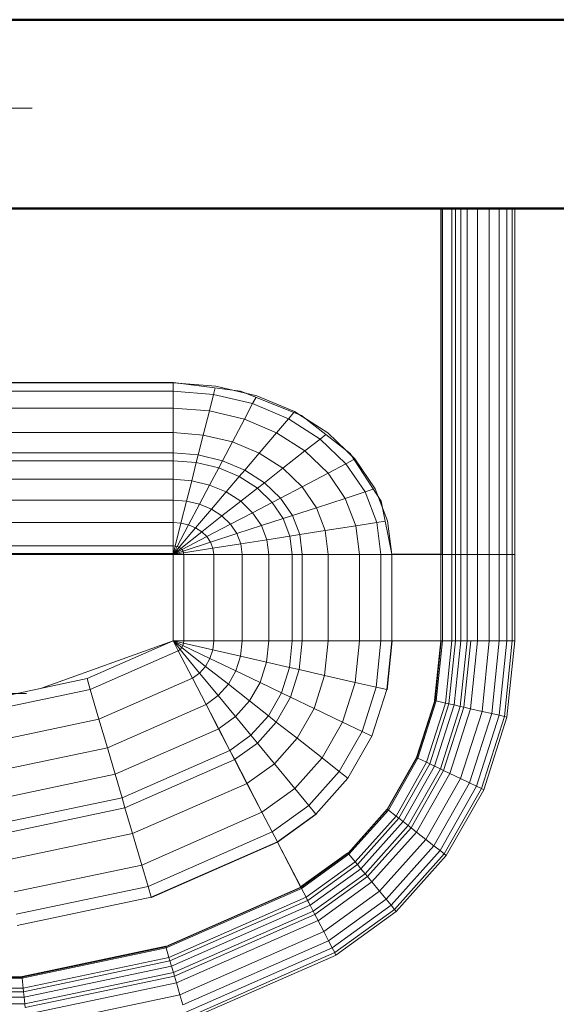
# Model space of a CAD drawing. Header units: millimetres. Extents: x -121 to 21848, y 1231 to 38988.
# Tile 57 of 70: x 14951 to 15236, y 36406 to 36928. Entities that reach past the tile are written whole.
import ezdxf

# ---------------------------------------------------------------- set-up
doc = ezdxf.new("R2010")
doc.units = ezdxf.units.MM
doc.linetypes.add('ADSK_Осевая', pattern=[700, 500, -100, 0, -100])
for name, color, linetype, lineweight in [('A-____-____-DIMS', 211, 'Continuous', 9), ('A-____-____-DIMS-50', 211, 'Continuous', 9), ('A-WALL-____-MCUT', 113, 'Continuous', 50), ('A-WALL-____-OTLN', 113, 'Continuous', 20), ('M-EQPM-____-OTLN', 50, 'Continuous', 20), ('P-PIPE-____-CNTR', 3, 'ADSK_Осевая', 20)]:
    doc.layers.add(name, color=color, linetype=linetype, lineweight=lineweight)
doc.styles.add('GOST Common_2', font='GOST_Common.ttf', dxfattribs={"width": 0.9, "height": 125})
doc.dimstyles.new('ADSK_Основной_2_5_мм', dxfattribs={"dimscale": 304.8, "dimtxt": 0.412449, "dimasz": 0.328084, "dimexe": 0.246063, "dimexo": 0.000807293, "dimgap": 0.049213, "dimtad": 1, "dimdec": 0, "dimlfac": 304.8, "dimdsep": 46, "dimtxsty": 'GOST Common_2', "dimblk1": 'OBLIQUE', "dimblk2": 'OBLIQUE', "dimsah": 1, "dimcen": 0.09, "dimdle": 0.246063, "dimazin": 2, "dimtfac": 1, "dimtdec": 4, "dimtix": 1, "dimtmove": 0, "dimatfit": 3, "dimfxl": 1, "dimtvp": 1, "dimtolj": 1, "dimtzin": 0, "dimlwd": 20, "dimlwe": 20, "dimarcsym": 2})

# ---------------------------------------------------------------- blocks, each defined once
blk = doc.blocks.new('Прямая форма - V line-609016-В_Этаж 01_Канализация')
at = {"layer": 'M-EQPM-____-OTLN', "color": 9}
for p, q in [((260.87, 0), (260.87, -183.24)), ((260.84, -183.27), (260.84, 0)), ((261.6, -183.27), (261.6, 0)), ((266.64, -183.27), (266.64, 0)), ((268.48, -183.27), (268.48, 0)), ((271.3, -183.27), (271.3, 0)), ((274.68, -183.27), (274.68, 0)), ((280.15, -183.27), (280.15, 0)), ((286.45, -183.27), (286.45, 0)), ((291.73, -183.27), (291.73, 0)), ((295.82, -183.27), (295.82, 0)), ((298.6, -183.27), (298.6, 0)), ((299.99, -183.27), (299.99, 0)), ((21.39, -92.32), (118.83, -92.32)), ((118.83, -92.28), (21.4, -92.28)), ((154.66, -96.74), (118.83, -92.28)), ((118.83, -92.32), (118.83, -96.84)), ((118.83, -92.32), (141.45, -94.07)), ((118.83, -96.84), (118.83, -92.32)), ((118.83, -96.84), (21.06, -96.84)), ((118.83, -96.84), (118.83, -105.76)), ((140.32, -98.51), (118.83, -96.84)), ((118.83, -105.76), (118.83, -96.84)), ((140.32, -98.51), (138.11, -107.25)), ((141.2, -95.06), (140.32, -98.51)), ((160.99, -103.42), (140.32, -98.51)), ((141.45, -94.07), (163.2, -99.24)), ((157.58, -97.91), (150.5, -96.22)), ((186.98, -109.66), (154.66, -96.74)), ((160.99, -103.42), (156.64, -111.66)), ((162.8, -99.99), (160.99, -103.42)), ((180.04, -111.41), (160.99, -103.42)), ((163.2, -99.24), (183.25, -107.65)), ((118.83, -105.76), (18.71, -105.76)), ((118.83, -105.76), (118.83, -118.79)), ((138.11, -107.25), (118.83, -105.76)), ((118.83, -118.79), (118.83, -105.76)), ((138.11, -107.25), (134.86, -120.03)), ((156.64, -111.66), (138.11, -107.25)), ((182.92, -108.03), (180.04, -111.41)), ((183.25, -107.65), (200.82, -118.96)), ((189.8, -111.86), (185.36, -109.01)), ((156.64, -111.66), (150.29, -123.7)), ((173.73, -118.82), (156.64, -111.66)), ((180.04, -111.41), (173.73, -118.82)), ((196.74, -122.16), (180.04, -111.41)), ((212.64, -129.78), (186.98, -109.66)), ((118.83, -118.79), (16.37, -118.79)), ((118.83, -118.79), (118.83, -129.56)), ((134.86, -120.03), (118.83, -118.79)), ((118.83, -129.56), (118.83, -118.79)), ((173.73, -118.82), (164.5, -129.66)), ((188.7, -128.46), (173.73, -118.82)), ((199.83, -119.73), (196.74, -122.16)), ((200.82, -118.96), (215.24, -132.74)), ((134.86, -120.03), (132.18, -130.59)), ((150.29, -123.7), (134.86, -120.03)), ((150.29, -123.7), (145.03, -133.65)), ((164.5, -129.66), (150.29, -123.7)), ((196.74, -122.16), (188.7, -128.46)), ((210.44, -135.26), (196.74, -122.16)), ((118.83, -129.56), (15, -129.56)), ((118.83, -129.56), (118.83, -133.71)), ((132.18, -130.59), (118.83, -129.56)), ((118.83, -133.71), (118.83, -129.56)), ((164.5, -129.66), (156.87, -138.61)), ((176.96, -137.68), (164.5, -129.66)), ((188.7, -128.46), (176.96, -137.68)), ((200.99, -140.21), (188.7, -128.46)), ((213.45, -131.03), (209.86, -127.6)), ((229.11, -155.13), (212.64, -129.78)), ((118.83, -133.71), (14.47, -133.71)), ((118.83, -133.71), (118.83, -143.5)), ((131.15, -134.66), (118.83, -133.71)), ((118.83, -143.5), (118.83, -133.71)), ((131.15, -134.66), (128.72, -144.27)), ((132.18, -130.59), (131.15, -134.66)), ((143.01, -137.48), (131.15, -134.66)), ((145.03, -133.65), (132.18, -130.59)), ((145.03, -133.65), (143.01, -137.48)), ((156.87, -138.61), (145.03, -133.65)), ((210.44, -135.26), (200.99, -140.21)), ((214.73, -133.01), (210.44, -135.26)), ((220.62, -150.2), (210.44, -135.26)), ((215.24, -132.74), (225.96, -148.47)), ((143.01, -137.48), (138.23, -146.53)), ((153.93, -142.06), (143.01, -137.48)), ((156.87, -138.61), (153.93, -142.06)), ((167.24, -145.29), (156.87, -138.61)), ((176.96, -137.68), (167.24, -145.29)), ((187.18, -147.45), (176.96, -137.68)), ((200.99, -140.21), (187.18, -147.45)), ((210.13, -153.61), (200.99, -140.21)), ((118.83, -143.5), (13.23, -143.5)), ((118.83, -143.5), (118.83, -154.51)), ((128.72, -144.27), (118.83, -143.5)), ((118.83, -154.51), (118.83, -143.5)), ((128.72, -144.27), (125.98, -155.06)), ((138.23, -146.53), (128.72, -144.27)), ((153.93, -142.06), (146.99, -150.2)), ((163.51, -148.22), (153.93, -142.06)), ((167.24, -145.29), (163.51, -148.22)), ((175.76, -153.43), (167.24, -145.29)), ((138.23, -146.53), (132.86, -156.7)), ((146.99, -150.2), (138.23, -146.53)), ((146.99, -150.2), (139.2, -159.35)), ((154.68, -155.15), (146.99, -150.2)), ((163.51, -148.22), (154.68, -155.15)), ((171.37, -155.74), (163.51, -148.22)), ((187.18, -147.45), (175.76, -153.43)), ((194.78, -158.6), (187.18, -147.45)), ((220.62, -150.2), (210.13, -153.61)), ((224.98, -148.78), (220.62, -150.2)), ((226.89, -166.41), (220.62, -150.2)), ((225.96, -148.47), (232.55, -165.53)), ((118.83, -154.51), (11.83, -154.51)), ((118.83, -154.51), (118.83, -166.38)), ((125.98, -155.06), (118.83, -154.51)), ((118.83, -166.38), (118.83, -154.51)), ((125.98, -155.06), (123.03, -166.71)), ((132.86, -156.7), (125.98, -155.06)), ((154.68, -155.15), (144.76, -162.93)), ((160.98, -161.18), (154.68, -155.15)), ((171.37, -155.74), (160.98, -161.18)), ((175.76, -153.43), (171.37, -155.74)), ((177.21, -164.3), (171.37, -155.74)), ((182.09, -162.72), (175.76, -153.43)), ((210.13, -153.61), (194.78, -158.6)), ((215.75, -168.15), (210.13, -153.61)), ((229.73, -158.23), (227.69, -152.95)), ((234.78, -183.24), (229.11, -155.13)), ((132.86, -156.7), (127.07, -167.67)), ((139.2, -159.35), (130.79, -169.23)), ((139.2, -159.35), (132.86, -156.7)), ((144.76, -162.93), (139.2, -159.35)), ((160.98, -161.18), (149.32, -167.29)), ((165.67, -168.05), (160.98, -161.18)), ((194.78, -158.6), (182.09, -162.72)), ((199.45, -170.69), (194.78, -158.6)), ((118.83, -166.38), (9.11, -166.38)), ((118.83, -166.38), (118.83, -178.78)), ((123.03, -166.71), (118.83, -166.38)), ((118.83, -178.78), (118.83, -166.38)), ((123.03, -166.71), (119.94, -178.86)), ((127.07, -167.67), (123.03, -166.71)), ((144.76, -162.93), (134.05, -171.33)), ((149.32, -167.29), (144.76, -162.93)), ((177.21, -164.3), (165.67, -168.05)), ((182.09, -162.72), (177.21, -164.3)), ((180.8, -173.6), (177.21, -164.3)), ((185.98, -172.79), (182.09, -162.72)), ((226.89, -166.41), (215.75, -168.15)), ((231.25, -165.73), (226.89, -166.41)), ((229.01, -183.27), (226.89, -166.41)), ((232.55, -165.53), (234.78, -183.27)), ((127.07, -167.67), (121.02, -179.12)), ((130.79, -169.23), (122.01, -179.53)), ((134.05, -171.33), (122.88, -180.09)), ((130.79, -169.23), (127.07, -167.67)), ((134.05, -171.33), (130.79, -169.23)), ((136.73, -173.89), (134.05, -171.33)), ((149.32, -167.29), (136.73, -173.89)), ((152.71, -172.26), (149.32, -167.29)), ((165.67, -168.05), (152.71, -172.26)), ((168.55, -175.51), (165.67, -168.05)), ((199.45, -170.69), (185.98, -172.79)), ((215.75, -168.15), (199.45, -170.69)), ((201.03, -183.27), (199.45, -170.69)), ((217.65, -183.27), (215.75, -168.15)), ((136.73, -173.89), (123.59, -180.77)), ((138.72, -176.81), (124.12, -181.55)), ((138.72, -176.81), (136.73, -173.89)), ((152.71, -172.26), (138.72, -176.81)), ((139.94, -179.98), (138.72, -176.81)), ((154.8, -177.66), (152.71, -172.26)), ((168.55, -175.51), (154.8, -177.66)), ((180.8, -173.6), (168.55, -175.51)), ((169.53, -183.27), (168.55, -175.51)), ((185.98, -172.79), (180.8, -173.6)), ((182.02, -183.27), (180.8, -173.6)), ((187.3, -183.27), (185.98, -172.79)), ((118.83, -178.78), (-118.83, -178.78)), ((118.83, -178.78), (118.83, -182.73)), ((119.94, -178.86), (118.83, -178.78)), ((118.83, -182.73), (118.83, -178.78)), ((119.94, -178.86), (118.83, -183.27)), ((121.02, -179.12), (118.83, -183.27)), ((122.01, -179.53), (118.83, -183.27)), ((122.88, -180.09), (118.83, -183.27)), ((123.59, -180.77), (118.83, -183.27)), ((124.12, -181.55), (118.83, -183.27)), ((124.45, -182.4), (118.83, -183.27)), ((121.02, -179.12), (119.94, -178.86)), ((122.01, -179.53), (121.02, -179.12)), ((122.88, -180.09), (122.01, -179.53)), ((123.59, -180.77), (122.88, -180.09)), ((124.12, -181.55), (123.59, -180.77)), ((124.45, -182.4), (124.12, -181.55)), ((139.94, -179.98), (124.45, -182.4)), ((124.56, -183.27), (124.45, -182.4)), ((154.8, -177.66), (139.94, -179.98)), ((140.36, -183.27), (139.94, -179.98)), ((155.5, -183.27), (154.8, -177.66)), ((5.34, -182.73), (118.83, -182.73)), ((118.83, -183.27), (7.32, -183.27)), ((118.83, -183.27), (118.83, -229.07)), ((118.83, -229.07), (118.83, -183.27)), ((118.83, -183.27), (124.56, -183.27)), ((124.56, -183.27), (118.83, -183.27)), ((124.56, -229.09), (124.56, -183.27)), ((124.56, -183.27), (140.36, -183.27)), ((140.36, -183.27), (124.56, -183.27)), ((140.36, -229.09), (140.36, -183.27)), ((140.36, -183.27), (155.5, -183.27)), ((155.5, -183.27), (140.36, -183.27)), ((155.5, -229.09), (155.5, -183.27)), ((155.5, -183.27), (169.53, -183.27)), ((169.53, -183.27), (155.5, -183.27)), ((169.53, -229.09), (169.53, -183.27)), ((169.53, -183.27), (182.02, -183.27)), ((182.02, -183.27), (169.53, -183.27)), ((182.02, -229.09), (182.02, -183.27)), ((182.02, -183.27), (187.3, -183.27)), ((187.3, -183.27), (182.02, -183.27)), ((187.3, -229.09), (187.3, -183.27)), ((187.3, -183.27), (201.03, -183.27)), ((201.03, -183.27), (187.3, -183.27)), ((201.03, -229.09), (201.03, -183.27)), ((201.03, -183.27), (217.65, -183.27)), ((217.65, -183.27), (201.03, -183.27)), ((217.65, -229.09), (217.65, -183.27)), ((217.65, -183.27), (229.01, -183.27)), ((229.01, -183.27), (217.65, -183.27)), ((229.01, -229.09), (229.01, -183.27)), ((229.01, -183.27), (234.78, -183.27)), ((234.78, -183.27), (229.01, -183.27)), ((260.84, -183.24), (234.78, -183.24)), ((234.78, -229.09), (234.78, -183.27)), ((234.78, -183.27), (260.84, -183.27)), ((260.84, -229.09), (260.84, -183.27)), ((260.87, -183.27), (261.6, -183.27)), ((261.6, -183.27), (260.87, -183.27)), ((261.6, -229.09), (261.6, -183.27)), ((261.6, -183.27), (266.64, -183.27)), ((266.64, -183.27), (261.6, -183.27)), ((266.64, -229.09), (266.64, -183.27)), ((266.64, -183.27), (268.48, -183.27)), ((268.48, -183.27), (266.64, -183.27)), ((268.48, -229.09), (268.48, -183.27)), ((268.48, -183.27), (271.3, -183.27)), ((271.3, -183.27), (268.48, -183.27)), ((271.3, -229.09), (271.3, -183.27)), ((271.3, -183.27), (274.68, -183.27)), ((274.68, -183.27), (271.3, -183.27)), ((274.68, -229.09), (274.68, -183.27)), ((274.68, -183.27), (276.59, -183.27)), ((276.59, -183.27), (274.68, -183.27)), ((276.59, -183.27), (280.15, -183.27)), ((280.15, -183.27), (276.59, -183.27)), ((280.15, -229.09), (280.15, -183.27)), ((280.15, -183.27), (286.45, -183.27)), ((286.45, -183.27), (280.15, -183.27)), ((286.45, -229.09), (286.45, -183.27)), ((286.45, -183.27), (291.73, -183.27)), ((291.73, -183.27), (286.45, -183.27)), ((291.73, -229.09), (291.73, -183.27)), ((291.73, -183.27), (295.82, -183.27)), ((295.82, -183.27), (291.73, -183.27)), ((295.82, -229.09), (295.82, -183.27)), ((295.82, -183.27), (298.6, -183.27)), ((298.6, -183.27), (295.82, -183.27)), ((298.6, -229.09), (298.6, -183.27)), ((298.6, -183.27), (299.99, -183.27)), ((299.99, -183.27), (298.6, -183.27)), ((299.99, -229.09), (299.99, -183.27)), ((118.83, -229.09), (49.02, -254.19)), ((73.23, -249.09), (118.83, -229.07)), ((124.56, -229.09), (118.83, -229.09)), ((118.83, -229.09), (124.43, -230.37)), ((118.83, -229.09), (124.56, -229.09)), ((118.83, -229.09), (124.04, -231.59)), ((118.83, -229.09), (124.43, -230.37)), ((118.83, -229.09), (123.41, -232.69)), ((118.83, -229.09), (124.04, -231.59)), ((118.83, -229.09), (122.57, -233.63)), ((118.83, -229.09), (123.41, -232.69)), ((118.83, -229.09), (121.56, -234.36)), ((118.83, -229.09), (122.57, -233.63)), ((121.57, -234.34), (118.85, -229.09)), ((124.43, -230.37), (124.56, -229.09)), ((124.43, -230.37), (124.56, -229.09)), ((140.36, -229.09), (124.56, -229.09)), ((140.36, -229.09), (124.56, -229.09)), ((139.86, -233.89), (140.36, -229.09)), ((139.86, -233.89), (140.36, -229.09)), ((155.5, -229.09), (140.36, -229.09)), ((155.5, -229.09), (140.36, -229.09)), ((154.66, -237.26), (155.5, -229.09)), ((154.66, -237.26), (155.5, -229.09)), ((169.53, -229.09), (155.5, -229.09)), ((169.53, -229.09), (155.5, -229.09)), ((168.36, -240.39), (169.53, -229.09)), ((168.36, -240.39), (169.53, -229.09)), ((182.02, -229.09), (169.53, -229.09)), ((182.02, -229.09), (169.53, -229.09)), ((180.56, -243.17), (182.02, -229.09)), ((180.56, -243.17), (182.02, -229.09)), ((187.3, -229.09), (182.02, -229.09)), ((187.3, -229.09), (182.02, -229.09)), ((185.73, -244.35), (187.3, -229.09)), ((185.73, -244.35), (187.3, -229.09)), ((201.03, -229.09), (187.3, -229.09)), ((201.03, -229.09), (187.3, -229.09)), ((199.15, -247.41), (201.03, -229.09)), ((199.15, -247.41), (201.03, -229.09)), ((217.65, -229.09), (201.03, -229.09)), ((217.65, -229.09), (201.03, -229.09)), ((215.38, -251.11), (217.65, -229.09)), ((215.38, -251.11), (217.65, -229.09)), ((229.01, -229.09), (217.65, -229.09)), ((229.01, -229.09), (217.65, -229.09)), ((226.48, -253.64), (229.01, -229.09)), ((226.48, -253.64), (229.01, -229.09)), ((234.78, -229.09), (229.01, -229.09)), ((234.78, -229.09), (229.01, -229.09)), ((232.12, -254.93), (234.78, -229.09)), ((232.12, -254.93), (234.78, -229.09)), ((232.25, -254.96), (234.91, -229.09)), ((232.25, -254.96), (234.91, -229.09)), ((260.84, -229.09), (234.78, -229.09)), ((234.91, -229.09), (234.78, -229.09)), ((260.71, -229.09), (234.91, -229.09)), ((257.45, -260.7), (260.71, -229.09)), ((257.45, -260.7), (260.71, -229.09)), ((257.58, -260.73), (260.84, -229.09)), ((257.58, -260.73), (260.84, -229.09)), ((257.71, -260.76), (260.97, -229.09)), ((257.71, -260.76), (260.97, -229.09)), ((258.32, -260.9), (261.6, -229.09)), ((258.32, -260.9), (261.6, -229.09)), ((260.84, -229.09), (260.71, -229.09)), ((260.97, -229.09), (260.84, -229.09)), ((261.6, -229.09), (260.97, -229.09)), ((266.64, -229.09), (261.6, -229.09)), ((266.64, -229.09), (261.6, -229.09)), ((263.25, -262.03), (266.64, -229.09)), ((263.25, -262.03), (266.64, -229.09)), ((265.04, -262.43), (268.48, -229.09)), ((265.04, -262.43), (268.48, -229.09)), ((268.48, -229.09), (266.64, -229.09)), ((268.48, -229.09), (266.64, -229.09)), ((267.8, -263.06), (271.3, -229.09)), ((267.8, -263.06), (271.3, -229.09)), ((271.3, -229.09), (268.48, -229.09)), ((271.3, -229.09), (268.48, -229.09)), ((271.1, -263.82), (274.68, -229.09)), ((271.1, -263.82), (274.68, -229.09)), ((274.68, -229.09), (271.3, -229.09)), ((274.68, -229.09), (271.3, -229.09)), ((272.96, -264.24), (276.59, -229.09)), ((272.96, -264.24), (276.59, -229.09)), ((276.59, -229.09), (274.68, -229.09)), ((276.59, -229.09), (274.68, -229.09)), ((276.45, -265.04), (280.15, -229.09)), ((276.45, -265.04), (280.15, -229.09)), ((280.15, -229.09), (276.59, -229.09)), ((280.15, -229.09), (276.59, -229.09)), ((286.45, -229.09), (280.15, -229.09)), ((286.45, -229.09), (280.15, -229.09)), ((282.6, -266.44), (286.45, -229.09)), ((282.6, -266.44), (286.45, -229.09)), ((291.73, -229.09), (286.45, -229.09)), ((291.73, -229.09), (286.45, -229.09)), ((287.76, -267.61), (291.73, -229.09)), ((287.76, -267.61), (291.73, -229.09)), ((295.82, -229.09), (291.73, -229.09)), ((295.82, -229.09), (291.73, -229.09)), ((291.75, -268.53), (295.82, -229.09)), ((291.75, -268.53), (295.82, -229.09)), ((294.47, -269.15), (298.6, -229.09)), ((294.47, -269.15), (298.6, -229.09)), ((298.6, -229.09), (295.82, -229.09)), ((298.6, -229.09), (295.82, -229.09)), ((295.83, -269.46), (299.99, -229.09)), ((295.83, -269.46), (299.99, -229.09)), ((299.99, -229.09), (298.6, -229.09)), ((299.99, -229.09), (298.6, -229.09)), ((74.91, -254.82), (121.57, -234.34)), ((74.91, -254.82), (121.57, -234.34)), ((121.56, -234.36), (122.57, -233.63)), ((121.56, -234.36), (122.57, -233.63)), ((129.09, -248.88), (121.56, -234.36)), ((129.11, -248.85), (121.57, -234.34)), ((122.57, -233.63), (123.41, -232.69)), ((122.57, -233.63), (123.41, -232.69)), ((132.89, -246.14), (122.57, -233.63)), ((132.89, -246.14), (122.57, -233.63)), ((123.41, -232.69), (124.04, -231.59)), ((123.41, -232.69), (124.04, -231.59)), ((136.04, -242.61), (123.41, -232.69)), ((136.04, -242.61), (123.41, -232.69)), ((124.04, -231.59), (124.43, -230.37)), ((124.04, -231.59), (124.43, -230.37)), ((138.4, -238.46), (124.04, -231.59)), ((138.4, -238.46), (124.04, -231.59)), ((139.86, -233.89), (124.43, -230.37)), ((139.86, -233.89), (124.43, -230.37)), ((138.4, -238.46), (139.86, -233.89)), ((138.4, -238.46), (139.86, -233.89)), ((154.66, -237.26), (139.86, -233.89)), ((154.66, -237.26), (139.86, -233.89)), ((136.04, -242.61), (138.4, -238.46)), ((136.04, -242.61), (138.4, -238.46)), ((152.17, -245.06), (138.4, -238.46)), ((152.17, -245.06), (138.4, -238.46)), ((152.17, -245.06), (154.66, -237.26)), ((152.17, -245.06), (154.66, -237.26)), ((168.36, -240.39), (154.66, -237.26)), ((168.36, -240.39), (154.66, -237.26)), ((132.89, -246.14), (136.04, -242.61)), ((132.89, -246.14), (136.04, -242.61)), ((148.15, -252.12), (136.04, -242.61)), ((148.15, -252.12), (136.04, -242.61)), ((148.15, -252.12), (152.17, -245.06)), ((148.15, -252.12), (152.17, -245.06)), ((164.92, -251.17), (152.17, -245.06)), ((164.92, -251.17), (152.17, -245.06)), ((164.92, -251.17), (168.36, -240.39)), ((164.92, -251.17), (168.36, -240.39)), ((180.56, -243.17), (168.36, -240.39)), ((180.56, -243.17), (168.36, -240.39)), ((176.28, -256.6), (180.56, -243.17)), ((176.28, -256.6), (180.56, -243.17)), ((185.73, -244.35), (180.56, -243.17)), ((185.73, -244.35), (180.56, -243.17)), ((181.08, -258.9), (185.73, -244.35)), ((181.08, -258.9), (185.73, -244.35)), ((199.15, -247.41), (185.73, -244.35)), ((199.15, -247.41), (185.73, -244.35)), ((24.73, -259.3), (73.23, -249.09)), ((74.91, -254.82), (73.23, -249.09)), ((74.91, -254.82), (73.23, -249.09)), ((79.55, -270.61), (129.11, -248.85)), ((79.55, -270.61), (129.11, -248.85)), ((129.09, -248.88), (132.89, -246.14)), ((129.09, -248.88), (132.89, -246.14)), ((136.31, -262.79), (129.09, -248.88)), ((136.33, -262.77), (129.11, -248.85)), ((142.78, -258.12), (132.89, -246.14)), ((142.78, -258.12), (132.89, -246.14)), ((193.57, -264.88), (199.15, -247.41)), ((193.57, -264.88), (199.15, -247.41)), ((215.38, -251.11), (199.15, -247.41)), ((215.38, -251.11), (199.15, -247.41)), ((25.3, -265.27), (74.91, -254.82)), ((25.3, -265.27), (74.91, -254.82)), ((79.55, -270.61), (74.91, -254.82)), ((79.55, -270.61), (74.91, -254.82)), ((142.78, -258.12), (148.15, -252.12)), ((142.78, -258.12), (148.15, -252.12)), ((159.36, -260.93), (148.15, -252.12)), ((159.36, -260.93), (148.15, -252.12)), ((159.36, -260.93), (164.92, -251.17)), ((159.36, -260.93), (164.92, -251.17)), ((176.28, -256.6), (164.92, -251.17)), ((176.28, -256.6), (164.92, -251.17)), ((208.67, -272.12), (215.38, -251.11)), ((208.67, -272.12), (215.38, -251.11)), ((226.48, -253.64), (215.38, -251.11)), ((226.48, -253.64), (215.38, -251.11)), ((219, -277.06), (226.48, -253.64)), ((219, -277.06), (226.48, -253.64)), ((224.25, -279.58), (232.12, -254.93)), ((224.25, -279.58), (232.12, -254.93)), ((232.12, -254.93), (226.48, -253.64)), ((232.12, -254.93), (226.48, -253.64)), ((232.25, -254.96), (232.12, -254.93)), ((232.25, -254.96), (232.12, -254.93)), ((41.1, -257.04), (-41.1, -257.04)), ((136.31, -262.79), (142.78, -258.12)), ((136.31, -262.79), (142.78, -258.12)), ((151.94, -269.23), (142.78, -258.12)), ((151.94, -269.23), (142.78, -258.12)), ((169.35, -268.77), (176.28, -256.6)), ((169.35, -268.77), (176.28, -256.6)), ((173.57, -272.09), (181.08, -258.9)), ((173.57, -272.09), (181.08, -258.9)), ((181.08, -258.9), (176.28, -256.6)), ((181.08, -258.9), (176.28, -256.6)), ((193.57, -264.88), (181.08, -258.9)), ((193.57, -264.88), (181.08, -258.9)), ((247.94, -290.92), (257.58, -260.73)), ((247.94, -290.92), (257.58, -260.73)), ((248.06, -290.98), (257.71, -260.76)), ((248.06, -290.98), (257.71, -260.76)), ((257.45, -260.7), (257.58, -260.73)), ((257.58, -260.73), (257.45, -260.7)), ((257.71, -260.76), (257.58, -260.73)), ((257.71, -260.76), (257.58, -260.73)), ((258.32, -260.9), (257.71, -260.76)), ((258.32, -260.9), (257.71, -260.76)), ((84, -285.74), (136.33, -262.77)), ((84, -285.74), (136.33, -262.77)), ((143, -275.69), (136.31, -262.79)), ((143.01, -275.66), (136.33, -262.77)), ((151.94, -269.23), (159.36, -260.93)), ((151.94, -269.23), (159.36, -260.93)), ((169.35, -268.77), (159.36, -260.93)), ((169.35, -268.77), (159.36, -260.93)), ((184.55, -280.71), (193.57, -264.88)), ((184.55, -280.71), (193.57, -264.88)), ((208.67, -272.12), (193.57, -264.88)), ((208.67, -272.12), (193.57, -264.88)), ((248.63, -291.25), (258.32, -260.9)), ((248.63, -291.25), (258.32, -260.9)), ((253.22, -293.45), (263.25, -262.03)), ((253.22, -293.45), (263.25, -262.03)), ((254.88, -294.24), (265.04, -262.43)), ((254.88, -294.24), (265.04, -262.43)), ((257.45, -295.47), (267.8, -263.06)), ((257.45, -295.47), (267.8, -263.06)), ((263.25, -262.03), (258.32, -260.9)), ((263.25, -262.03), (258.32, -260.9)), ((260.52, -296.94), (271.1, -263.82)), ((260.52, -296.94), (271.1, -263.82)), ((262.26, -297.78), (272.96, -264.24)), ((262.26, -297.78), (272.96, -264.24)), ((265.04, -262.43), (263.25, -262.03)), ((265.04, -262.43), (263.25, -262.03)), ((267.8, -263.06), (265.04, -262.43)), ((267.8, -263.06), (265.04, -262.43)), ((265.5, -299.33), (276.45, -265.04)), ((265.5, -299.33), (276.45, -265.04)), ((271.1, -263.82), (267.8, -263.06)), ((271.1, -263.82), (267.8, -263.06)), ((272.96, -264.24), (271.1, -263.82)), ((272.96, -264.24), (271.1, -263.82)), ((276.45, -265.04), (272.96, -264.24)), ((276.45, -265.04), (272.96, -264.24)), ((282.6, -266.44), (276.45, -265.04)), ((282.6, -266.44), (276.45, -265.04)), ((26.87, -281.7), (79.55, -270.61)), ((26.87, -281.7), (79.55, -270.61)), ((84, -285.74), (79.55, -270.61)), ((84, -285.74), (79.55, -270.61)), ((143, -275.69), (151.94, -269.23)), ((143, -275.69), (151.94, -269.23)), ((160.1, -279.12), (151.94, -269.23)), ((160.1, -279.12), (151.94, -269.23)), ((160.1, -279.12), (169.35, -268.77)), ((160.1, -279.12), (169.35, -268.77)), ((173.57, -272.09), (169.35, -268.77)), ((173.57, -272.09), (169.35, -268.77)), ((271.23, -302.07), (282.6, -266.44)), ((271.23, -302.07), (282.6, -266.44)), ((276.02, -304.37), (287.76, -267.61)), ((276.02, -304.37), (287.76, -267.61)), ((279.74, -306.15), (291.75, -268.53)), ((279.74, -306.15), (291.75, -268.53)), ((282.27, -307.36), (294.47, -269.15)), ((282.27, -307.36), (294.47, -269.15)), ((287.76, -267.61), (282.6, -266.44)), ((287.76, -267.61), (282.6, -266.44)), ((283.54, -307.97), (295.83, -269.46)), ((283.54, -307.97), (295.83, -269.46)), ((291.75, -268.53), (287.76, -267.61)), ((291.75, -268.53), (287.76, -267.61)), ((294.47, -269.15), (291.75, -268.53)), ((294.47, -269.15), (291.75, -268.53)), ((295.83, -269.46), (294.47, -269.15)), ((295.83, -269.46), (294.47, -269.15)), ((88.13, -299.76), (143.01, -275.66)), ((88.13, -299.76), (143.01, -275.66)), ((148.95, -287.16), (143, -275.69)), ((148.97, -287.14), (143.01, -275.66)), ((163.55, -283.3), (173.57, -272.09)), ((163.55, -283.3), (173.57, -272.09)), ((184.55, -280.71), (173.57, -272.09)), ((184.55, -280.71), (173.57, -272.09)), ((197.84, -291.15), (208.67, -272.12)), ((197.84, -291.15), (208.67, -272.12)), ((219, -277.06), (208.67, -272.12)), ((219, -277.06), (208.67, -272.12)), ((148.95, -287.16), (160.1, -279.12)), ((148.95, -287.16), (160.1, -279.12)), ((163.55, -283.3), (160.1, -279.12)), ((163.55, -283.3), (160.1, -279.12)), ((172.52, -294.17), (184.55, -280.71)), ((172.52, -294.17), (184.55, -280.71)), ((197.84, -291.15), (184.55, -280.71)), ((197.84, -291.15), (184.55, -280.71)), ((206.92, -298.28), (219, -277.06)), ((206.92, -298.28), (219, -277.06)), ((211.54, -301.9), (224.25, -279.58)), ((224.25, -279.58), (211.54, -301.9)), ((224.25, -279.58), (219, -277.06)), ((224.25, -279.58), (219, -277.06)), ((28.37, -297.46), (84, -285.74)), ((28.37, -297.46), (84, -285.74)), ((88.13, -299.76), (84, -285.74)), ((88.13, -299.76), (84, -285.74)), ((151.47, -292.02), (163.55, -283.3)), ((151.47, -292.02), (163.55, -283.3)), ((172.52, -294.17), (163.55, -283.3)), ((172.52, -294.17), (163.55, -283.3)), ((91.79, -312.24), (148.97, -287.14)), ((91.79, -312.24), (148.97, -287.14)), ((93.35, -317.52), (151.49, -291.99)), ((93.35, -317.52), (151.49, -291.99)), ((151.47, -292.02), (148.95, -287.16)), ((151.49, -291.99), (148.97, -287.14)), ((158.02, -304.64), (151.47, -292.02)), ((158.03, -304.61), (151.49, -291.99)), ((183.37, -307.32), (197.84, -291.15)), ((183.37, -307.32), (197.84, -291.15)), ((206.92, -298.28), (197.84, -291.15)), ((206.92, -298.28), (197.84, -291.15)), ((247.94, -290.92), (232.37, -318.27)), ((232.37, -318.27), (247.94, -290.92)), ((232.48, -318.35), (248.06, -290.98)), ((232.48, -318.35), (248.06, -290.98)), ((232.98, -318.74), (248.63, -291.25)), ((232.98, -318.74), (248.63, -291.25)), ((248.06, -290.98), (247.94, -290.92)), ((248.06, -290.98), (247.94, -290.92)), ((248.63, -291.25), (248.06, -290.98)), ((248.63, -291.25), (248.06, -290.98)), ((253.22, -293.45), (248.63, -291.25)), ((253.22, -293.45), (248.63, -291.25)), ((158.02, -304.64), (172.52, -294.17)), ((158.02, -304.64), (172.52, -294.17)), ((183.37, -307.32), (172.52, -294.17)), ((183.37, -307.32), (172.52, -294.17)), ((237.01, -321.91), (253.22, -293.45)), ((237.01, -321.91), (253.22, -293.45)), ((238.47, -323.06), (254.88, -294.24)), ((238.47, -323.06), (254.88, -294.24)), ((240.73, -324.84), (257.45, -295.47)), ((240.73, -324.84), (257.45, -295.47)), ((243.43, -326.96), (260.52, -296.94)), ((243.43, -326.96), (260.52, -296.94)), ((254.88, -294.24), (253.22, -293.45)), ((254.88, -294.24), (253.22, -293.45)), ((257.45, -295.47), (254.88, -294.24)), ((257.45, -295.47), (254.88, -294.24)), ((260.52, -296.94), (257.45, -295.47)), ((260.52, -296.94), (257.45, -295.47)), ((262.26, -297.78), (260.52, -296.94)), ((262.26, -297.78), (260.52, -296.94)), ((29.77, -312.05), (88.13, -299.76)), ((29.77, -312.05), (88.13, -299.76)), ((91.79, -312.24), (88.13, -299.76)), ((91.79, -312.24), (88.13, -299.76)), ((190.79, -316.32), (206.92, -298.28)), ((190.79, -316.32), (206.92, -298.28)), ((194.56, -320.89), (211.54, -301.9)), ((211.54, -301.9), (194.56, -320.89)), ((211.54, -301.9), (206.92, -298.28)), ((211.54, -301.9), (206.92, -298.28)), ((244.96, -328.16), (262.26, -297.78)), ((244.96, -328.16), (262.26, -297.78)), ((247.81, -330.39), (265.5, -299.33)), ((247.81, -330.39), (265.5, -299.33)), ((252.85, -334.35), (271.23, -302.07)), ((252.85, -334.35), (271.23, -302.07)), ((265.5, -299.33), (262.26, -297.78)), ((265.5, -299.33), (262.26, -297.78)), ((271.23, -302.07), (265.5, -299.33)), ((271.23, -302.07), (265.5, -299.33)), ((276.02, -304.37), (271.23, -302.07)), ((276.02, -304.37), (271.23, -302.07)), ((97.38, -331.24), (158.03, -304.61)), ((97.38, -331.24), (158.03, -304.61)), ((165.94, -319.91), (158.02, -304.64)), ((165.96, -319.88), (158.03, -304.61)), ((165.94, -319.91), (183.37, -307.32)), ((165.94, -319.91), (183.37, -307.32)), ((190.79, -316.32), (183.37, -307.32)), ((190.79, -316.32), (183.37, -307.32)), ((257.07, -337.66), (276.02, -304.37)), ((257.07, -337.66), (276.02, -304.37)), ((260.34, -340.23), (279.74, -306.15)), ((260.34, -340.23), (279.74, -306.15)), ((262.56, -341.98), (282.27, -307.36)), ((262.56, -341.98), (282.27, -307.36)), ((279.74, -306.15), (276.02, -304.37)), ((279.74, -306.15), (276.02, -304.37)), ((282.27, -307.36), (279.74, -306.15)), ((282.27, -307.36), (279.74, -306.15)), ((283.54, -307.97), (282.27, -307.36)), ((283.54, -307.97), (282.27, -307.36)), ((31.01, -325.04), (91.79, -312.24)), ((31.01, -325.04), (91.79, -312.24)), ((93.35, -317.52), (91.79, -312.24)), ((93.35, -317.52), (91.79, -312.24)), ((263.67, -342.85), (283.54, -307.97)), ((263.67, -342.85), (283.54, -307.97)), ((31.53, -330.54), (93.35, -317.52)), ((31.53, -330.54), (93.35, -317.52)), ((97.38, -331.24), (93.35, -317.52)), ((97.38, -331.24), (93.35, -317.52)), ((171.36, -330.35), (190.79, -316.32)), ((171.36, -330.35), (190.79, -316.32)), ((194.56, -320.89), (190.79, -316.32)), ((194.56, -320.89), (190.79, -316.32)), ((102.26, -347.85), (165.96, -319.88)), ((102.26, -347.85), (165.96, -319.88)), ((171.36, -330.35), (165.94, -319.91)), ((171.37, -330.33), (165.96, -319.88)), ((174.11, -335.65), (194.56, -320.89)), ((174.11, -335.65), (194.56, -320.89)), ((194.65, -320.99), (174.17, -335.77)), ((174.17, -335.77), (194.65, -320.99)), ((194.65, -320.99), (194.56, -320.89)), ((194.65, -320.99), (194.56, -320.89)), ((232.37, -318.27), (211.59, -341.52)), ((211.59, -341.52), (232.37, -318.27)), ((211.67, -341.62), (232.48, -318.35)), ((211.67, -341.62), (232.48, -318.35)), ((212.08, -342.12), (232.98, -318.74)), ((212.08, -342.12), (232.98, -318.74)), ((215.37, -346.11), (237.01, -321.91)), ((215.37, -346.11), (237.01, -321.91)), ((216.57, -347.56), (238.47, -323.06)), ((216.57, -347.56), (238.47, -323.06)), ((232.48, -318.35), (232.37, -318.27)), ((232.48, -318.35), (232.37, -318.27)), ((232.98, -318.74), (232.48, -318.35)), ((232.98, -318.74), (232.48, -318.35)), ((237.01, -321.91), (232.98, -318.74)), ((237.01, -321.91), (232.98, -318.74)), ((238.47, -323.06), (237.01, -321.91)), ((238.47, -323.06), (237.01, -321.91)), ((240.73, -324.84), (238.47, -323.06)), ((240.73, -324.84), (238.47, -323.06)), ((218.42, -349.8), (240.73, -324.84)), ((218.42, -349.8), (240.73, -324.84)), ((220.62, -352.47), (243.43, -326.96)), ((220.62, -352.47), (243.43, -326.96)), ((221.87, -353.98), (244.96, -328.16)), ((221.87, -353.98), (244.96, -328.16)), ((243.43, -326.96), (240.73, -324.84)), ((243.43, -326.96), (240.73, -324.84)), ((244.96, -328.16), (243.43, -326.96)), ((244.96, -328.16), (243.43, -326.96)), ((247.81, -330.39), (244.96, -328.16)), ((247.81, -330.39), (244.96, -328.16)), ((32.89, -344.83), (97.38, -331.24)), ((32.89, -344.83), (97.38, -331.24)), ((102.26, -347.85), (97.38, -331.24)), ((102.26, -347.85), (97.38, -331.24)), ((105.6, -359.2), (171.37, -330.33)), ((105.6, -359.2), (171.37, -330.33)), ((174.12, -335.63), (171.37, -330.33)), ((224.2, -356.81), (247.81, -330.39)), ((224.2, -356.81), (247.81, -330.39)), ((252.85, -334.35), (247.81, -330.39)), ((252.85, -334.35), (247.81, -330.39)), ((107.3, -364.97), (174.12, -335.63)), ((107.3, -364.97), (174.12, -335.63)), ((107.33, -365.1), (174.19, -335.75)), ((107.33, -365.1), (174.19, -335.75)), ((174.17, -335.77), (174.11, -335.65)), ((174.19, -335.75), (174.12, -335.63)), ((174.17, -335.77), (186.47, -359.48)), ((186.5, -359.48), (174.19, -335.75)), ((228.31, -361.79), (252.85, -334.35)), ((228.31, -361.79), (252.85, -334.35)), ((231.76, -365.97), (257.07, -337.66)), ((231.76, -365.97), (257.07, -337.66)), ((257.07, -337.66), (252.85, -334.35)), ((257.07, -337.66), (252.85, -334.35)), ((260.34, -340.23), (257.07, -337.66)), ((260.34, -340.23), (257.07, -337.66)), ((211.5, -341.42), (186.47, -359.48)), ((186.47, -359.48), (211.5, -341.42)), ((186.56, -359.58), (211.59, -341.52)), ((186.56, -359.58), (211.59, -341.52)), ((186.62, -359.7), (211.67, -341.62)), ((186.62, -359.7), (211.67, -341.62)), ((186.91, -360.29), (212.08, -342.12)), ((186.91, -360.29), (212.08, -342.12)), ((211.5, -341.42), (211.59, -341.52)), ((211.59, -341.52), (211.5, -341.42)), ((211.67, -341.62), (211.59, -341.52)), ((211.67, -341.62), (211.59, -341.52)), ((212.08, -342.12), (211.67, -341.62)), ((212.08, -342.12), (211.67, -341.62)), ((215.37, -346.11), (212.08, -342.12)), ((215.37, -346.11), (212.08, -342.12)), ((234.43, -369.21), (260.34, -340.23)), ((234.43, -369.21), (260.34, -340.23)), ((236.25, -371.41), (262.56, -341.98)), ((236.25, -371.41), (262.56, -341.98)), ((237.16, -372.51), (263.67, -342.85)), ((237.16, -372.51), (263.67, -342.85)), ((262.56, -341.98), (260.34, -340.23)), ((262.56, -341.98), (260.34, -340.23)), ((263.67, -342.85), (262.56, -341.98)), ((263.67, -342.85), (262.56, -341.98)), ((34.54, -362.11), (102.26, -347.85)), ((34.54, -362.11), (102.26, -347.85)), ((105.6, -359.2), (102.26, -347.85)), ((105.6, -359.2), (102.26, -347.85)), ((189.31, -364.92), (215.37, -346.11)), ((189.31, -364.92), (215.37, -346.11)), ((190.19, -366.61), (216.57, -347.56)), ((190.19, -366.61), (216.57, -347.56)), ((216.57, -347.56), (215.37, -346.11)), ((216.57, -347.56), (215.37, -346.11)), ((218.42, -349.8), (216.57, -347.56)), ((218.42, -349.8), (216.57, -347.56)), ((191.54, -369.2), (218.42, -349.8)), ((191.54, -369.2), (218.42, -349.8)), ((193.14, -372.31), (220.62, -352.47)), ((193.14, -372.31), (220.62, -352.47)), ((194.06, -374.06), (221.87, -353.98)), ((194.06, -374.06), (221.87, -353.98)), ((220.62, -352.47), (218.42, -349.8)), ((220.62, -352.47), (218.42, -349.8)), ((221.87, -353.98), (220.62, -352.47)), ((221.87, -353.98), (220.62, -352.47)), ((224.2, -356.81), (221.87, -353.98)), ((224.2, -356.81), (221.87, -353.98)), ((35.67, -373.93), (105.6, -359.2)), ((35.67, -373.93), (105.6, -359.2)), ((107.3, -364.97), (105.6, -359.2)), ((107.3, -364.97), (105.6, -359.2)), ((114.96, -391.04), (186.54, -359.61)), ((114.96, -391.04), (186.54, -359.61)), ((115, -391.17), (186.6, -359.73)), ((115, -391.17), (186.6, -359.73)), ((186.54, -359.6), (186.47, -359.48)), ((186.5, -359.48), (186.56, -359.6)), ((186.6, -359.72), (186.54, -359.6)), ((186.62, -359.72), (186.56, -359.6)), ((186.9, -360.3), (186.6, -359.72)), ((186.91, -360.27), (186.62, -359.72)), ((195.76, -377.34), (224.2, -356.81)), ((195.76, -377.34), (224.2, -356.81)), ((228.31, -361.79), (224.2, -356.81)), ((228.31, -361.79), (224.2, -356.81)), ((36.24, -379.93), (107.3, -364.97)), ((36.24, -379.93), (107.3, -364.97)), ((107.33, -365.1), (107.3, -364.97)), ((107.33, -365.1), (107.3, -364.97)), ((115.17, -391.77), (186.9, -360.28)), ((115.17, -391.77), (186.9, -360.28)), ((116.66, -396.81), (189.3, -364.91)), ((116.66, -396.81), (189.3, -364.91)), ((189.3, -364.93), (186.9, -360.3)), ((189.31, -364.91), (186.91, -360.27)), ((190.17, -366.62), (189.3, -364.93)), ((190.19, -366.59), (189.31, -364.91)), ((198.76, -383.13), (228.31, -361.79)), ((198.76, -383.13), (228.31, -361.79)), ((231.76, -365.97), (228.31, -361.79)), ((231.76, -365.97), (228.31, -361.79)), ((117.19, -398.64), (190.17, -366.6)), ((117.19, -398.64), (190.17, -366.6)), ((118.02, -401.46), (191.52, -369.2)), ((118.02, -401.46), (191.52, -369.2)), ((191.52, -369.21), (190.17, -366.62)), ((191.54, -369.19), (190.19, -366.59)), ((193.13, -372.32), (191.52, -369.21)), ((193.14, -372.29), (191.54, -369.19)), ((201.27, -387.98), (231.76, -365.97)), ((201.27, -387.98), (231.76, -365.97)), ((203.22, -391.74), (234.43, -369.21)), ((203.22, -391.74), (234.43, -369.21)), ((234.43, -369.21), (231.76, -365.97)), ((234.43, -369.21), (231.76, -365.97)), ((236.25, -371.41), (234.43, -369.21)), ((236.25, -371.41), (234.43, -369.21)), ((119.02, -404.84), (193.14, -372.29)), ((119.02, -404.84), (193.14, -372.29)), ((119.58, -406.75), (194.04, -374.05)), ((119.58, -406.75), (194.04, -374.05)), ((194.04, -374.07), (193.13, -372.32)), ((194.06, -374.05), (193.14, -372.29)), ((195.73, -377.33), (194.04, -374.07)), ((195.76, -377.33), (194.06, -374.05)), ((204.55, -394.29), (236.25, -371.41)), ((204.55, -394.29), (236.25, -371.41)), ((205.2, -395.58), (237.16, -372.51)), ((205.2, -395.58), (237.16, -372.51)), ((237.16, -372.51), (236.25, -371.41)), ((237.16, -372.51), (236.25, -371.41)), ((120.63, -410.31), (195.74, -377.33)), ((120.63, -410.31), (195.74, -377.33)), ((198.73, -383.11), (195.74, -377.35)), ((198.76, -383.11), (195.77, -377.35)), ((122.48, -416.6), (198.76, -383.11)), ((122.48, -416.6), (198.76, -383.11)), ((201.25, -387.96), (198.75, -383.14)), ((201.27, -387.96), (198.77, -383.14)), ((114.92, -390.91), (38.82, -406.94)), ((38.82, -406.94), (114.92, -390.91)), ((38.83, -407.07), (114.96, -391.04)), ((38.83, -407.07), (114.96, -391.04)), ((38.84, -407.21), (115, -391.17)), ((38.84, -407.21), (115, -391.17)), ((114.92, -390.91), (114.96, -391.04)), ((114.96, -391.04), (114.92, -390.91)), ((115, -391.17), (114.96, -391.04)), ((115, -391.17), (114.96, -391.04)), ((115.17, -391.77), (115, -391.17)), ((115.17, -391.77), (115, -391.17)), ((124.03, -421.88), (201.26, -387.97)), ((124.03, -421.88), (201.26, -387.97)), ((203.2, -391.72), (201.26, -387.99)), ((203.22, -391.72), (201.29, -387.99)), ((38.9, -407.83), (115.17, -391.77)), ((38.9, -407.83), (115.17, -391.77)), ((116.66, -396.81), (115.17, -391.77)), ((116.66, -396.81), (115.17, -391.77)), ((125.23, -425.96), (203.21, -391.73)), ((125.23, -425.96), (203.21, -391.73)), ((126.05, -428.75), (204.54, -394.29)), ((126.05, -428.75), (204.54, -394.29)), ((126.45, -430.14), (205.21, -395.56)), ((126.45, -430.14), (205.21, -395.56)), ((204.53, -394.28), (203.21, -391.75)), ((204.55, -394.28), (203.24, -391.75)), ((205.2, -395.58), (204.54, -394.3)), ((39.4, -413.08), (116.66, -396.81)), ((39.4, -413.08), (116.66, -396.81)), ((39.58, -414.98), (117.19, -398.64)), ((39.58, -414.98), (117.19, -398.64)), ((39.87, -417.92), (118.02, -401.46)), ((39.87, -417.92), (118.02, -401.46)), ((117.19, -398.64), (116.66, -396.81)), ((117.19, -398.64), (116.66, -396.81)), ((118.02, -401.46), (117.19, -398.64)), ((118.02, -401.46), (117.19, -398.64)), ((119.02, -404.84), (118.02, -401.46)), ((119.02, -404.84), (118.02, -401.46)), ((40.2, -421.44), (119.02, -404.84)), ((40.2, -421.44), (119.02, -404.84)), ((40.39, -423.42), (119.58, -406.75)), ((40.39, -423.42), (119.58, -406.75)), ((119.58, -406.75), (119.02, -404.84)), ((119.58, -406.75), (119.02, -404.84)), ((120.63, -410.31), (119.58, -406.75)), ((120.63, -410.31), (119.58, -406.75)), ((-38.9, -407.83), (38.9, -407.83)), ((-38.9, -407.83), (38.9, -407.83)), ((-38.84, -407.21), (38.84, -407.21)), ((-38.84, -407.21), (38.84, -407.21)), ((-38.83, -407.07), (38.83, -407.07)), ((-38.83, -407.07), (38.83, -407.07)), ((38.82, -406.94), (38.83, -407.07)), ((38.83, -407.07), (38.82, -406.94)), ((38.84, -407.21), (38.83, -407.07)), ((38.84, -407.21), (38.83, -407.07)), ((38.9, -407.83), (38.84, -407.21)), ((38.9, -407.83), (38.84, -407.21)), ((39.4, -413.08), (38.9, -407.83)), ((39.4, -413.08), (38.9, -407.83)), ((40.74, -427.13), (120.63, -410.31)), ((40.74, -427.13), (120.63, -410.31)), ((122.48, -416.6), (120.63, -410.31)), ((122.48, -416.6), (120.63, -410.31)), ((-39.58, -414.98), (39.58, -414.98)), ((-39.58, -414.98), (39.58, -414.98)), ((-39.4, -413.08), (39.4, -413.08)), ((-39.4, -413.08), (39.4, -413.08)), ((39.58, -414.98), (39.4, -413.08)), ((39.58, -414.98), (39.4, -413.08)), ((39.87, -417.92), (39.58, -414.98)), ((39.87, -417.92), (39.58, -414.98)), ((41.37, -433.69), (122.48, -416.6)), ((41.37, -433.69), (122.48, -416.6)), ((124.03, -421.88), (122.48, -416.6)), ((124.03, -421.88), (122.48, -416.6)), ((-40.2, -421.44), (40.2, -421.44)), ((-40.2, -421.44), (40.2, -421.44)), ((-39.86, -417.92), (39.87, -417.92)), ((-39.86, -417.92), (39.87, -417.92)), ((40.2, -421.44), (39.87, -417.92)), ((40.2, -421.44), (39.87, -417.92)), ((40.39, -423.42), (40.2, -421.44)), ((40.39, -423.42), (40.2, -421.44))]:
    blk.add_line(p, q, dxfattribs=at)
blk = doc.blocks.new('Прямая форма - FU - 054-609017-В_Этаж 01_Канализация')
blk.add_blockref('Прямая форма - V line-609016-В_Этаж 01_Канализация', (0, 0))
blk = doc.blocks.new('Прямая форма - V line-609353-В_Этаж 01_Канализация')
at = {"layer": 'A-WALL-____-MCUT', "color": 253}
for p, q in [((2560, 0), (560, 0)), ((560, -100), (2560, -100))]:
    blk.add_line(p, q, dxfattribs=at)
blk = doc.blocks.new('Прямая форма - SW - 005-609354-В_Этаж 01_Канализация')
blk.add_blockref('Прямая форма - V line-609353-В_Этаж 01_Канализация', (0, 0))
blk = doc.blocks.new('V line_ifc_RVT-1-В_Этаж 01_Канализация')
at = {"layer": 'A-WALL-____-OTLN', "color": 9, "lineweight": 20}
blk.add_blockref('Прямая форма - SW - 005-609354-В_Этаж 01_Канализация', (33503.24, 36927.63), dxfattribs=at)
at = {"layer": 'M-EQPM-____-OTLN', "color": 9, "lineweight": 20}
blk.add_blockref('Прямая форма - FU - 054-609017-В_Этаж 01_Канализация', (34669.08, 36827.63), dxfattribs=at)
blk = doc.blocks.new('DIMBLOCK3-В_Этаж 01_Канализация')
at = {"layer": 'A-____-____-DIMS-50', "lineweight": 20}
for p, q in [((14907.95, 36142.07), (14907.95, 36585.45)), ((14307.95, 36142.07), (14307.95, 36217.07)), ((14232.95, 36142.07), (14982.95, 36142.07)), ((14307.95, 36142.07), (14307.95, 36137.78)), ((14907.95, 36142.07), (14907.95, 36067.07))]:
    blk.add_line(p, q, dxfattribs=at)
at = {"layer": 'A-____-____-DIMS-50', "lineweight": 40}
for p, q in [((14307.95, 36142.07), (14357.95, 36192.07)), ((14907.95, 36142.07), (14957.95, 36192.07)), ((14307.95, 36142.07), (14257.95, 36092.07)), ((14907.95, 36142.07), (14857.95, 36092.07))]:
    blk.add_line(p, q, dxfattribs=at)
at = {"layer": 'A-____-____-DIMS-50', "color": 0, "lineweight": 20, "insert": (14489.69, 36320.43), "char_height": 125, "width": 283.8162, "attachment_point": 1, "line_spacing_factor": 1.022761, "style": 'GOST Common_2'}
blk.add_mtext('600', dxfattribs=at)
blk = doc.blocks.new('_Oblique')
at = {"color": 0, "linetype": 'ByBlock', "lineweight": -2}
blk.add_line((-0.5, -0.5), (0.5, 0.5), dxfattribs=at)

msp = doc.modelspace()

# ---------------------------------------------------------------- linework, layer by layer
at = {"layer": 'P-PIPE-____-CNTR', "color": 22}
msp.add_line((14857.948, 36880.8028), (14957.948, 36880.8028), dxfattribs=at)

# ---------------------------------------------------------------- block references
at = {"lineweight": 9}
msp.add_blockref('V line_ifc_RVT-1-В_Этаж 01_Канализация', (-19755.2921, 0), dxfattribs=at)

# ---------------------------------------------------------------- dimensions: what is measured, and where the dimension line sits
at = {"layer": 'A-____-____-DIMS', "lineweight": 20}
dim = msp.add_linear_dim(base=(14907.9482, 36142.0722), p1=(14307.9482, 36212.7829), p2=(14907.9482, 36660.4513), dimstyle='ADSK_Основной_2_5_мм', override={"dimpost": '<>', "dimfxl": 748.603402}, dxfattribs=at)
dim.commit()
dim.dimension.update_dxf_attribs({"geometry": 'DIMBLOCK3-В_Этаж 01_Канализация', "text_midpoint": (14607.9482, 36219.5722)})

doc.saveas('drawing.dxf')
